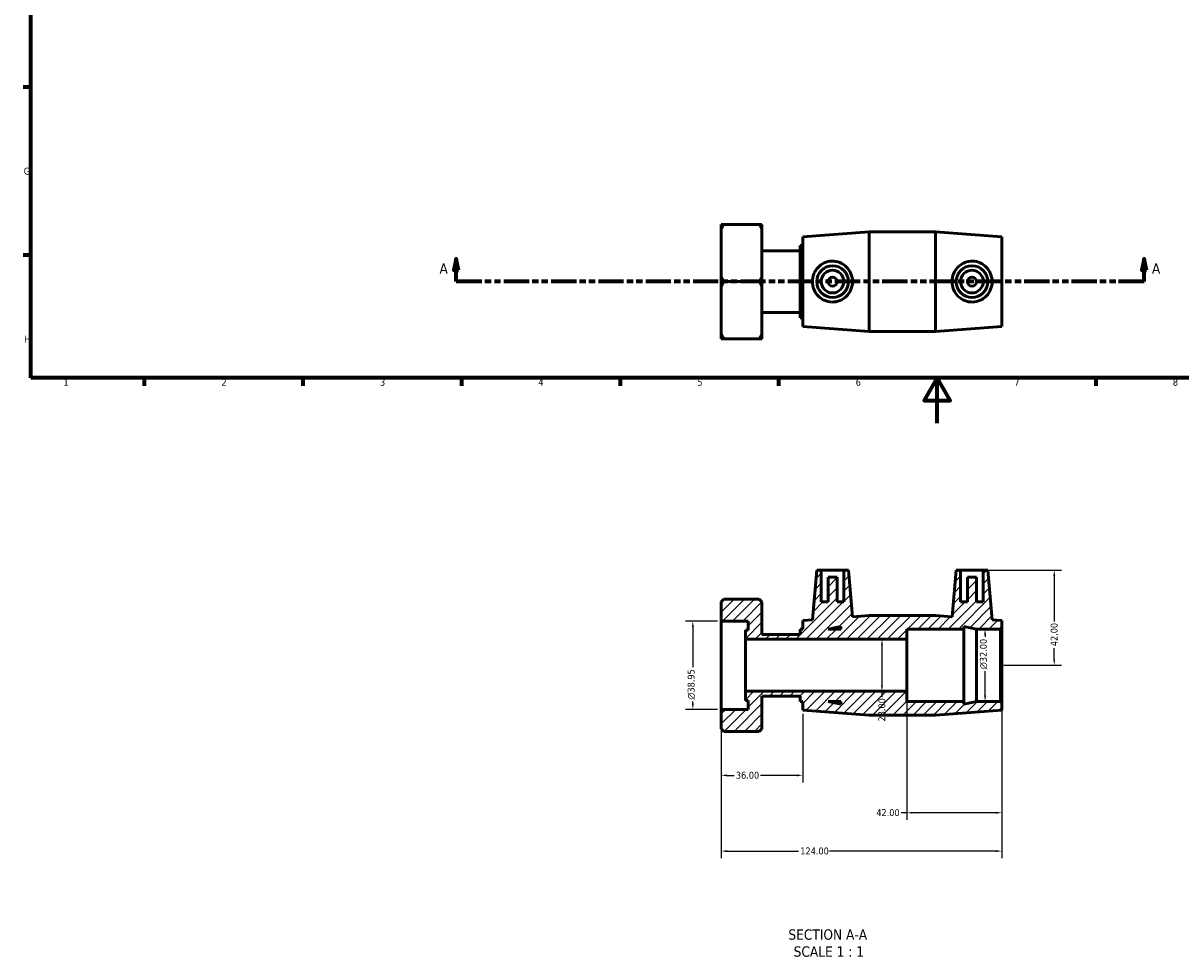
# Model space of a CAD drawing. Header units: millimetres. Extents: x 0 to 900, y -235 to 626.
# Tile 1 of 3: x 17 to 528, y -235 to 177. Entities that reach past the tile are written whole.
import ezdxf

# ---------------------------------------------------------------- set-up
doc = ezdxf.new("R2010")
doc.units = ezdxf.units.MM
doc.linetypes.add('DOUBLE_DASH_CHAIN', pattern=[1.2403, 0.6614, -0.0827, 0.1654, -0.0827, 0.1654, -0.0827])
for name, color, linetype, lineweight in [('Border (ANSI)', 7, 'Continuous', 70), ('Dimension (ANSI)', 7, 'Continuous', 25), ('Hatch (ANSI)', 7, 'Continuous', 18), ('Section Line (ANSI)', 7, 'DOUBLE_DASH_CHAIN', 70), ('Symbol (ANSI)', 7, 'Continuous', 25), ('Visible (ANSI)', 7, 'Continuous', 50)]:
    doc.layers.add(name, color=color, linetype=linetype, lineweight=lineweight)
doc.styles.add('Label Text (ANSI)', font='tahoma.ttf')
doc.styles.add('Note Text (ANSI)', font='tahoma.ttf')
doc.dimstyles.new('Default - mm (ANSI)', dxfattribs={"dimtxt": 3.048, "dimasz": 2.5, "dimexe": 3.175, "dimexo": 1.6002, "dimgap": 0.8, "dimtad": 0, "dimtoh": 1, "dimrnd": 1e-08, "dimzin": 4, "dimdsep": 46, "dimtxsty": 'Note Text (ANSI)', "dimcen": 0.09, "dimdle": 10, "dimclrd": 256, "dimclre": 256, "dimclrt": 256, "dimadec": 1, "dimazin": 1, "dimtfac": 1, "dimtofl": 0, "dimtmove": 0, "dimatfit": 3, "dimfxl": 1, "dimtolj": 1, "dimtzin": 4, "dimlwd": -1, "dimlwe": -1, "dimarcsym": 0})

# ---------------------------------------------------------------- blocks, each defined once
blk = doc.blocks.new('Borders Default Border')
at = {"layer": 'Border (ANSI)'}
for p, q in [((20, 148.5), (16.55, 148.5)), ((20, 74.25), (16.55, 74.25)), ((70.08, 20), (70.08, 16.55)), ((140.17, 20), (140.17, 16.55)), ((210.25, 20), (210.25, 16.55)), ((280.33, 20), (280.33, 16.55)), ((350.42, 20), (350.42, 16.55)), ((490.58, 20), (490.58, 16.55))]:
    blk.add_line(p, q, dxfattribs=at)
at = {"layer": 'Border (ANSI)', "flags": 128}
for points in [[(20, 20), (20, 574), (821, 574), (821, 20), (20, 20)], [(420.5, 0), (420.5, 20), (414.73, 10), (426.27, 10), (420.5, 20)]]:
    blk.add_lwpolyline(points, dxfattribs=at)
at = {"layer": 'Border (ANSI)', "char_height": 3.05, "attachment_point": 7, "style": 'Note Text (ANSI)'}
for s, insert in [('G', (16.81, 109.79)), ('H', (16.97, 35.6)), ('1', (34.35, 16.55)), ('2', (104.2, 16.55)), ('3', (174.26, 16.49)), ('4', (244.23, 16.55)), ('5', (314.48, 16.49)), ('6', (384.49, 16.49)), ('7', (454.6, 16.55)), ('8', (524.63, 16.48))]:
    blk.add_mtext(s, dxfattribs=dict(at, insert=insert))
blk = doc.blocks.new('2dTransSection0')
at = {"layer": 'Section Line (ANSI)', "linetype": 'Continuous'}
for p, q in [((207.9, 72.56), (206.9, 67.56)), ((207.9, 67.56), (207.9, 72.56)), ((208.9, 67.56), (207.9, 72.56)), ((511.94, 72.56), (510.94, 67.56)), ((511.94, 67.56), (511.94, 72.56)), ((512.94, 67.56), (511.94, 72.56)), ((206.9, 67.56), (208.9, 67.56)), ((207.9, 62.56), (207.9, 67.56)), ((510.94, 67.56), (512.94, 67.56)), ((511.94, 62.56), (511.94, 67.56)), ((219.21, 62.56), (207.9, 62.56)), ((511.94, 62.56), (500.63, 62.56))]:
    blk.add_line(p, q, dxfattribs=at)
at = {"layer": 'Section Line (ANSI)', "linetype": 'DOUBLE_DASH_CHAIN', "ltscale": 16.858273}
blk.add_line((511.94, 62.56), (207.9, 62.56), dxfattribs=at)
at = {"layer": 'Section Line (ANSI)', "linetype": 'Continuous', "flags": 128}
for points in [[(208.9, 67.56), (207.9, 72.56), (206.9, 67.56), (208.9, 67.56)], [(512.94, 67.56), (511.94, 72.56), (510.94, 67.56), (512.94, 67.56)]]:
    blk.add_lwpolyline(points, dxfattribs=at)
at = {"layer": 'Section Line (ANSI)'}
for points in [[(208.9, 67.56), (207.9, 72.56), (206.9, 67.56), (208.9, 67.56)], [(512.94, 67.56), (511.94, 72.56), (510.94, 67.56), (512.94, 67.56)]]:
    blk.add_solid(points, dxfattribs=at)
at = {"layer": 'Section Line (ANSI)', "char_height": 4.57, "attachment_point": 7, "style": 'Label Text (ANSI)'}
for insert in [(200.54, 66.06), (515.41, 66.06)]:
    blk.add_mtext('A', dxfattribs=dict(at, insert=insert))
blk = doc.blocks.new('*D7')
at = {"layer": 'Defpoints', "color": 0, "transparency": 16777216}
for p in [(325.06, -87.51), (312.5, -126.46), (325.06, -126.46)]:
    blk.add_point(p, dxfattribs=at)
at = {"layer": 'Dimension (ANSI)', "transparency": 16777216}
for p, q in [((323.46, -87.51), (309.32, -87.51)), ((312.5, -90.01), (312.5, -107.89)), ((323.46, -126.46), (309.32, -126.46)), ((312.5, -123.96), (312.5, -122.99))]:
    blk.add_line(p, q, dxfattribs=at)
for points in [[(312.08, -90.01), (312.91, -90.01), (312.5, -87.51)], [(312.08, -123.96), (312.91, -123.96), (312.5, -126.46)]]:
    blk.add_solid(points, dxfattribs=at)
at = {"layer": 'Dimension (ANSI)', "transparency": 16777216, "insert": (310.21, -122.19), "char_height": 3.048, "attachment_point": 1, "rotation": 90, "style": 'Note Text (ANSI)'}
blk.add_mtext('\\A1;\\fAIGDT|b0|i0;\\H3.0480;\\ln\\fTahoma|b0|i0;\\H3.0480;38.95', dxfattribs=at)
blk = doc.blocks.new('*D8')
at = {"layer": 'Defpoints', "color": 0, "transparency": 16777216}
for p in [(440.86, -64.98), (448.42, -106.98), (472.23, -106.98)]:
    blk.add_point(p, dxfattribs=at)
at = {"layer": 'Dimension (ANSI)', "transparency": 16777216}
for p, q in [((442.46, -64.98), (475.4, -64.98)), ((472.23, -67.48), (472.23, -87.6)), ((472.23, -104.48), (472.23, -99.37)), ((450.02, -106.98), (475.4, -106.98))]:
    blk.add_line(p, q, dxfattribs=at)
for points in [[(471.81, -67.48), (472.64, -67.48), (472.23, -64.98)], [(471.81, -104.48), (472.64, -104.48), (472.23, -106.98)]]:
    blk.add_solid(points, dxfattribs=at)
at = {"layer": 'Dimension (ANSI)', "transparency": 16777216, "insert": (470.64, -98.57), "char_height": 3.048, "attachment_point": 1, "rotation": 90, "style": 'Note Text (ANSI)'}
blk.add_mtext('\\A1;42.00', dxfattribs=at)
blk = doc.blocks.new('*D9')
at = {"layer": 'Defpoints', "color": 0, "transparency": 16777216}
for p in [(441.66, -90.98), (448.42, -90.98), (448.42, -122.98)]:
    blk.add_point(p, dxfattribs=at)
at = {"layer": 'Dimension (ANSI)', "transparency": 16777216}
for p, q in [((446.82, -90.98), (438.48, -90.98)), ((441.66, -93.48), (441.66, -94.43)), ((441.66, -120.48), (441.66, -109.57)), ((446.82, -122.98), (438.48, -122.98))]:
    blk.add_line(p, q, dxfattribs=at)
for points in [[(441.24, -93.48), (442.08, -93.48), (441.66, -90.98)], [(441.24, -120.48), (442.08, -120.48), (441.66, -122.98)]]:
    blk.add_solid(points, dxfattribs=at)
at = {"layer": 'Dimension (ANSI)', "transparency": 16777216, "insert": (439.37, -108.77), "char_height": 3.048, "attachment_point": 1, "rotation": 90, "style": 'Note Text (ANSI)'}
blk.add_mtext('\\A1;\\fAIGDT|b0|i0;\\H3.0480;\\ln\\fTahoma|b0|i0;\\H3.0480;32.00', dxfattribs=at)
blk = doc.blocks.new('*D10')
at = {"layer": 'Defpoints', "color": 0, "transparency": 16777216}
for p in [(396.09, -95.48), (396.09, -118.48), (396.09, -118.48)]:
    blk.add_point(p, dxfattribs=at)
at = {"layer": 'Dimension (ANSI)', "transparency": 16777216}
for p, q in [((396.09, -97.98), (396.09, -115.98)), ((396.09, -118.48), (396.09, -120.98))]:
    blk.add_line(p, q, dxfattribs=at)
for points in [[(395.67, -97.98), (396.5, -97.98), (396.09, -95.48)], [(395.67, -115.98), (396.5, -115.98), (396.09, -118.48)]]:
    blk.add_solid(points, dxfattribs=at)
at = {"layer": 'Dimension (ANSI)', "transparency": 16777216, "insert": (394.5, -131.81), "char_height": 3.048, "attachment_point": 1, "rotation": 90, "style": 'Note Text (ANSI)'}
blk.add_mtext('\\A1;23.00', dxfattribs=at)
blk = doc.blocks.new('*D11')
at = {"layer": 'Defpoints', "color": 0, "transparency": 16777216}
for p in [(325.06, -126.46), (449.06, -123.62), (325.06, -189.09)]:
    blk.add_point(p, dxfattribs=at)
at = {"layer": 'Dimension (ANSI)', "transparency": 16777216}
for p, q in [((449.06, -125.22), (449.06, -192.27)), ((325.06, -128.06), (325.06, -192.27)), ((327.56, -189.09), (359.22, -189.09)), ((446.56, -189.09), (372.9, -189.09))]:
    blk.add_line(p, q, dxfattribs=at)
for points in [[(327.56, -188.68), (327.56, -189.51), (325.06, -189.09)], [(446.56, -188.68), (446.56, -189.51), (449.06, -189.09)]]:
    blk.add_solid(points, dxfattribs=at)
at = {"layer": 'Dimension (ANSI)', "transparency": 16777216, "insert": (360.02, -187.51), "char_height": 3.048, "attachment_point": 1, "style": 'Note Text (ANSI)'}
blk.add_mtext('\\A1;124.00', dxfattribs=at)
blk = doc.blocks.new('*D12')
at = {"layer": 'Defpoints', "color": 0, "transparency": 16777216}
for p in [(407.06, -118.48), (449.06, -123.62), (407.06, -172.16)]:
    blk.add_point(p, dxfattribs=at)
at = {"layer": 'Dimension (ANSI)', "transparency": 16777216}
for p, q in [((407.06, -120.08), (407.06, -175.33)), ((449.06, -125.22), (449.06, -175.33)), ((407.06, -172.16), (404.56, -172.16)), ((446.56, -172.16), (409.56, -172.16))]:
    blk.add_line(p, q, dxfattribs=at)
for points in [[(409.56, -171.74), (409.56, -172.58), (407.06, -172.16)], [(446.56, -171.74), (446.56, -172.58), (449.06, -172.16)]]:
    blk.add_solid(points, dxfattribs=at)
at = {"layer": 'Dimension (ANSI)', "transparency": 16777216, "insert": (393.59, -170.57), "char_height": 3.048, "attachment_point": 1, "style": 'Note Text (ANSI)'}
blk.add_mtext('\\A1;42.00', dxfattribs=at)
blk = doc.blocks.new('*D13')
at = {"layer": 'Defpoints', "color": 0, "transparency": 16777216}
for p in [(325.06, -126.46), (361.06, -126.78), (325.06, -155.63)]:
    blk.add_point(p, dxfattribs=at)
at = {"layer": 'Dimension (ANSI)', "transparency": 16777216}
for p, q in [((325.06, -128.06), (325.06, -158.81)), ((361.06, -128.38), (361.06, -158.81)), ((327.56, -155.63), (330.73, -155.63)), ((358.56, -155.63), (342.39, -155.63))]:
    blk.add_line(p, q, dxfattribs=at)
for points in [[(327.56, -155.22), (327.56, -156.05), (325.06, -155.63)], [(358.56, -155.22), (358.56, -156.05), (361.06, -155.63)]]:
    blk.add_solid(points, dxfattribs=at)
at = {"layer": 'Dimension (ANSI)', "transparency": 16777216, "insert": (331.53, -154.05), "char_height": 3.048, "attachment_point": 1, "style": 'Note Text (ANSI)'}
blk.add_mtext('\\A1;36.00', dxfattribs=at)

msp = doc.modelspace()

# ---------------------------------------------------------------- hatches: boundary and pattern name
at = {"layer": 'Hatch (ANSI)'}
h = msp.add_hatch(dxfattribs=at)
h.set_pattern_fill('ANSI31', color=256, scale=25.4, style=0)
h.set_pattern_definition([(45, (0, 0), (-2.245064, 2.245064), [])])
h.paths.add_polyline_path([(419.725, -84.982), (390.392, -84.982), (383.057, -85.532), (381.259, -64.982), (379.259, -64.982), (379.259, -78.982), (376.259, -78.982), (376.259, -67.982), (372.259, -67.982), (372.259, -78.982), (369.259, -78.982), (369.259, -64.982), (367.259, -64.982), (365.345, -86.86), (361.059, -87.182), (361.059, -90.982), (359.871, -90.982), (359.871, -93.349), (343.059, -93.349), (343.059, -78.936), (341.89, -77.768), (326.227, -77.768), (325.059, -78.936), (325.059, -87.506), (336.939, -87.506), (336.939, -91.401), (335.751, -91.401), (335.751, -95.482), (407.059, -95.482), (407.059, -90.982), (432.259, -90.982), (432.259, -89.792), (437.859, -90.982), (448.419, -90.982), (449.059, -90.342), (449.059, -87.182), (444.773, -86.86), (442.859, -64.982), (440.859, -64.982), (440.859, -78.982), (437.859, -78.982), (437.859, -67.982), (433.859, -67.982), (433.859, -78.982), (430.859, -78.982), (430.859, -64.982), (428.859, -64.982), (427.061, -85.532)])
h.paths.add_polyline_path([(372.259, -90.982), (377.859, -89.792), (377.859, -90.982)], flags=0)
h.paths.add_polyline_path([(390.392, -128.982), (419.725, -128.982), (449.059, -126.782), (449.059, -123.622), (448.419, -122.982), (437.859, -122.982), (432.259, -124.172), (432.259, -122.982), (407.059, -122.982), (407.059, -118.482), (335.751, -118.482), (335.751, -122.563), (336.939, -122.563), (336.939, -126.458), (325.059, -126.458), (325.059, -135.027), (326.227, -136.196), (341.89, -136.196), (343.059, -135.027), (343.059, -120.615), (359.871, -120.615), (359.871, -122.982), (361.059, -122.982), (361.059, -126.782)])
h.paths.add_polyline_path([(377.859, -124.172), (372.259, -122.982), (377.859, -122.982)], flags=0)

# ---------------------------------------------------------------- linework, layer by layer
at = {"layer": 'Visible (ANSI)'}
for p, q in [((325.059, 85.694), (325.059, 87.863)), ((341.89, 87.863), (326.227, 87.863)), ((343.059, 87.863), (343.059, 85.694)), ((325.059, 64.733), (325.059, 85.694)), ((343.059, 85.694), (343.059, 64.733)), ((361.059, 82.363), (390.392, 84.563)), ((361.059, 42.763), (361.059, 82.363)), ((390.392, 40.563), (390.392, 84.563)), ((390.392, 84.563), (419.725, 84.563)), ((419.725, 40.563), (419.725, 84.563)), ((449.059, 82.363), (419.725, 84.563)), ((449.059, 42.763), (449.059, 82.363)), ((359.871, 46.563), (359.871, 78.563)), ((359.871, 78.563), (361.059, 78.563)), ((343.059, 76.196), (359.871, 76.196)), ((325.059, 60.394), (325.059, 64.733)), ((341.89, 62.563), (326.227, 62.563)), ((343.059, 64.733), (343.059, 60.394)), ((325.059, 39.433), (325.059, 60.394)), ((343.059, 60.394), (343.059, 39.433)), ((343.059, 48.93), (359.871, 48.93)), ((359.871, 46.563), (361.059, 46.563)), ((361.059, 42.763), (390.392, 40.563)), ((449.059, 42.763), (419.725, 40.563)), ((325.059, 37.263), (325.059, 39.433)), ((326.227, 37.263), (341.89, 37.263)), ((343.059, 39.433), (343.059, 37.263)), ((390.392, 40.563), (419.725, 40.563)), ((367.259, -64.982), (365.345, -86.86)), ((369.259, -64.982), (367.259, -64.982)), ((369.259, -78.982), (369.259, -64.982)), ((369.259, -64.982), (379.259, -64.982)), ((381.259, -64.982), (379.259, -64.982)), ((379.259, -64.982), (379.259, -78.982)), ((383.057, -85.532), (381.259, -64.982)), ((428.859, -64.982), (427.061, -85.532)), ((430.859, -64.982), (428.859, -64.982)), ((430.859, -78.982), (430.859, -64.982)), ((430.859, -64.982), (440.859, -64.982)), ((442.859, -64.982), (440.859, -64.982)), ((440.859, -64.982), (440.859, -78.982)), ((444.773, -86.86), (442.859, -64.982)), ((376.259, -67.982), (372.259, -67.982)), ((372.259, -67.982), (372.259, -78.982)), ((376.259, -78.982), (376.259, -67.982)), ((437.859, -67.982), (433.859, -67.982)), ((433.859, -67.982), (433.859, -78.982)), ((437.859, -78.982), (437.859, -67.982)), ((326.227, -77.768), (325.059, -78.936)), ((325.059, -78.936), (325.059, -87.506)), ((341.89, -77.768), (326.227, -77.768)), ((343.059, -78.936), (341.89, -77.768)), ((343.059, -93.349), (343.059, -78.936)), ((372.259, -78.982), (369.259, -78.982)), ((379.259, -78.982), (376.259, -78.982)), ((433.859, -78.982), (430.859, -78.982)), ((440.859, -78.982), (437.859, -78.982)), ((365.345, -86.86), (361.059, -87.182)), ((390.392, -84.982), (383.057, -85.532)), ((419.725, -84.982), (390.392, -84.982)), ((427.061, -85.532), (419.725, -84.982)), ((449.059, -87.182), (444.773, -86.86)), ((325.059, -87.506), (336.939, -87.506)), ((325.059, -126.458), (325.059, -87.506)), ((336.939, -91.401), (335.751, -91.401)), ((335.751, -91.401), (335.751, -95.482)), ((336.939, -87.506), (336.939, -91.401)), ((361.059, -90.982), (359.871, -90.982)), ((359.871, -90.982), (359.871, -93.349)), ((361.059, -87.182), (361.059, -90.982)), ((372.259, -90.982), (377.859, -89.792)), ((377.859, -90.982), (372.259, -90.982)), ((377.859, -89.792), (377.859, -90.982)), ((407.059, -95.482), (407.059, -90.982)), ((407.059, -90.982), (432.259, -90.982)), ((432.259, -90.982), (432.259, -89.792)), ((432.259, -89.792), (437.859, -90.982)), ((432.259, -122.982), (432.259, -90.982)), ((437.859, -90.982), (448.419, -90.982)), ((437.859, -122.982), (437.859, -90.982)), ((448.419, -90.982), (449.059, -90.342)), ((448.419, -90.982), (448.419, -122.982)), ((449.059, -90.342), (449.059, -87.182)), ((449.059, -123.622), (449.059, -90.342)), ((335.751, -95.482), (407.059, -95.482)), ((335.751, -118.482), (335.751, -95.482)), ((359.871, -93.349), (343.059, -93.349)), ((407.059, -118.482), (407.059, -95.482)), ((407.059, -118.482), (335.751, -118.482)), ((335.751, -118.482), (335.751, -122.563)), ((335.751, -122.563), (336.939, -122.563)), ((336.939, -122.563), (336.939, -126.458)), ((343.059, -135.027), (343.059, -120.615)), ((343.059, -120.615), (359.871, -120.615)), ((359.871, -120.615), (359.871, -122.982)), ((407.059, -122.982), (407.059, -118.482)), ((336.939, -126.458), (325.059, -126.458)), ((325.059, -126.458), (325.059, -135.027)), ((359.871, -122.982), (361.059, -122.982)), ((361.059, -122.982), (361.059, -126.782)), ((361.059, -126.782), (390.392, -128.982)), ((377.859, -124.172), (372.259, -122.982)), ((372.259, -122.982), (377.859, -122.982)), ((377.859, -122.982), (377.859, -124.172)), ((432.259, -122.982), (407.059, -122.982)), ((419.725, -128.982), (449.059, -126.782)), ((437.859, -122.982), (432.259, -124.172)), ((432.259, -124.172), (432.259, -122.982)), ((448.419, -122.982), (437.859, -122.982)), ((449.059, -123.622), (448.419, -122.982)), ((449.059, -126.782), (449.059, -123.622)), ((390.392, -128.982), (419.725, -128.982)), ((325.059, -135.027), (326.227, -136.196)), ((341.89, -136.196), (326.227, -136.196)), ((341.89, -136.196), (343.059, -135.027))]:
    msp.add_line(p, q, dxfattribs=at)
for centre, radius in [((374.259, 62.563), 7), ((374.259, 62.563), 5), ((435.859, 62.563), 7), ((435.859, 62.563), 5), ((374.259, 62.563), 2), ((435.859, 62.563), 2)]:
    msp.add_circle(centre, radius, dxfattribs=at)
for points in [[(326.227, 87.863), (325.588, 87.863), (325.059, 87.863)], [(325.059, 85.694), (325.588, 86.756), (326.227, 87.863)], [(343.059, 87.863), (342.529, 87.863), (341.89, 87.863)], [(341.89, 87.863), (342.529, 86.756), (343.059, 85.694)], [(326.227, 62.563), (325.588, 63.67), (325.059, 64.733)], [(325.059, 60.394), (325.588, 61.456), (326.227, 62.563)], [(343.059, 64.733), (342.529, 63.67), (341.89, 62.563)], [(341.89, 62.563), (342.529, 61.456), (343.059, 60.394)], [(326.227, 37.263), (325.588, 38.37), (325.059, 39.433)], [(325.059, 37.263), (325.588, 37.263), (326.227, 37.263)], [(343.059, 39.433), (342.529, 38.37), (341.89, 37.263)], [(341.89, 37.263), (342.529, 37.263), (343.059, 37.263)]]:
    msp.add_rational_spline(points, [1, 1.00095849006, 1], degree=2, dxfattribs=at)
for points, knots in [([(373.911, 53.531), (372.808, 53.567), (371.643, 53.83), (369.526, 54.796), (368.573, 55.5), (367.074, 57.087), (366.423, 58.084), (365.559, 60.265), (365.345, 61.45), (365.345, 63.676), (365.559, 64.861), (366.423, 67.042), (367.074, 68.039), (368.573, 69.627), (369.526, 70.33), (371.643, 71.297), (372.808, 71.559), (375.097, 71.634), (376.341, 71.417), (378.604, 70.496), (379.625, 69.792), (381.216, 68.185), (381.903, 67.177), (382.824, 64.946), (383.057, 63.722), (383.057, 61.404), (382.824, 60.18), (381.903, 57.949), (381.216, 56.942), (379.625, 55.334), (378.604, 54.631), (376.341, 53.709), (375.097, 53.492), (373.911, 53.531)], [0, 0, 0, 0, 0.3318077, 0.3318077, 0.6636154, 0.6636154, 0.9976105, 0.9976105, 1.3316057, 1.3316057, 1.6656008, 1.6656008, 1.999596, 1.999596, 2.3314036, 2.3314036, 2.6632113, 2.6632113, 3.0201006, 3.0201006, 3.3769899, 3.3769899, 3.7246392, 3.7246392, 4.0722885, 4.0722885, 4.4199379, 4.4199379, 4.7675872, 4.7675872, 5.1244765, 5.1244765, 5.4813658, 5.4813658, 5.4813658, 5.4813658]), ([(436.207, 53.531), (435.02, 53.492), (433.777, 53.709), (431.514, 54.631), (430.492, 55.334), (428.902, 56.942), (428.214, 57.949), (427.293, 60.18), (427.061, 61.404), (427.061, 63.722), (427.293, 64.946), (428.214, 67.177), (428.902, 68.185), (430.492, 69.792), (431.514, 70.496), (433.777, 71.417), (435.02, 71.634), (437.31, 71.559), (438.474, 71.297), (440.591, 70.33), (441.544, 69.627), (443.044, 68.039), (443.694, 67.042), (444.559, 64.861), (444.773, 63.676), (444.773, 61.45), (444.559, 60.265), (443.694, 58.084), (443.044, 57.087), (441.544, 55.5), (440.591, 54.796), (438.474, 53.83), (437.31, 53.567), (436.207, 53.531)], [0, 0, 0, 0, 0.3568893, 0.3568893, 0.7137785, 0.7137785, 1.0614279, 1.0614279, 1.4090772, 1.4090772, 1.7567266, 1.7567266, 2.1043759, 2.1043759, 2.4612652, 2.4612652, 2.8181545, 2.8181545, 3.1499621, 3.1499621, 3.4817698, 3.4817698, 3.815765, 3.815765, 4.1497601, 4.1497601, 4.4837553, 4.4837553, 4.8177504, 4.8177504, 5.1495581, 5.1495581, 5.4813658, 5.4813658, 5.4813658, 5.4813658])]:
    msp.add_open_spline(points, degree=3, knots=knots, dxfattribs=at)

# ---------------------------------------------------------------- block references
msp.add_blockref('Borders Default Border', (0, 0))
at = {"layer": 'Section Line (ANSI)'}
msp.add_blockref('2dTransSection0', (0, 0), dxfattribs=at)

# ---------------------------------------------------------------- texts
at = {"layer": 'Symbol (ANSI)', "char_height": 4.572, "attachment_point": 7, "style": 'Label Text (ANSI)'}
for s, insert in [('SECTION A-A', (354.737, -228.341)), ('SCALE 1 : 1', (357.056, -235.854))]:
    msp.add_mtext(s, dxfattribs=dict(at, insert=insert))

# ---------------------------------------------------------------- dimensions: what is measured, and where the dimension line sits
at = {"layer": 'Dimension (ANSI)'}
for base, p1, p2, angle, override, picture, middle in [((472.226, -106.982), (440.859, -64.982), (448.419, -106.982), 90, {"dimtoh": 0, "dimdec": 2, "dimtp": 0, "dimtm": 0, "dimtdec": 2, "dimatfit": 1}, '*D8', (472.226, -93.482)), ((396.087, -118.482), (396.087, -95.482), (396.087, -118.482), 270, {"dimtoh": 0, "dimdec": 2, "dimse1": 1, "dimse2": 1, "dimtp": 0, "dimtm": 0, "dimtdec": 2, "dimatfit": 2}, '*D10', (396.087, -126.797)), ((407.059, -172.16), (449.059, -123.622), (407.059, -118.482), 180, {"dimtoh": 0, "dimdec": 2, "dimtp": 0, "dimtm": 0, "dimtdec": 2, "dimatfit": 2}, '*D12', (398.673, -172.16)), ((325.059, -189.095), (449.059, -123.622), (325.059, -126.458), 180, {"dimtoh": 0, "dimdec": 2, "dimtp": 0, "dimtm": 0, "dimtdec": 2, "dimatfit": 1}, '*D11', (366.059, -189.095)), ((325.059, -155.635), (361.059, -126.782), (325.059, -126.458), 180, {"dimtoh": 0, "dimdec": 2, "dimtp": 0, "dimtm": 0, "dimtdec": 2, "dimatfit": 1}, '*D13', (336.559, -155.635))]:
    dim = msp.add_linear_dim(base=base, p1=p1, p2=p2, angle=angle, dimstyle='Default - mm (ANSI)', override=override, dxfattribs=at)
    dim.commit()
    dim.dimension.update_dxf_attribs({"geometry": picture, "text_midpoint": middle, "dimtype": 160})
for base, p1, p2, picture, middle in [((312.498, -126.458), (325.059, -87.506), (325.059, -126.458), '*D7', (312.498, -115.441)), ((441.659, -90.982), (448.419, -122.982), (448.419, -90.982), '*D9', (441.659, -101.999))]:
    dim = msp.add_linear_dim(base=base, p1=p1, p2=p2, angle=90, text='\\fAIGDT|b0|i0;\\H3.0480;\\ln\\fTahoma|b0|i0;\\H3.0480;<>', dimstyle='Default - mm (ANSI)', override={"dimtoh": 0, "dimdec": 2, "dimtp": 0, "dimtm": 0, "dimtdec": 2, "dimatfit": 1}, dxfattribs=at)
    dim.commit()
    dim.dimension.update_dxf_attribs({"geometry": picture, "text_midpoint": middle, "dimtype": 160})

doc.saveas('drawing.dxf')
